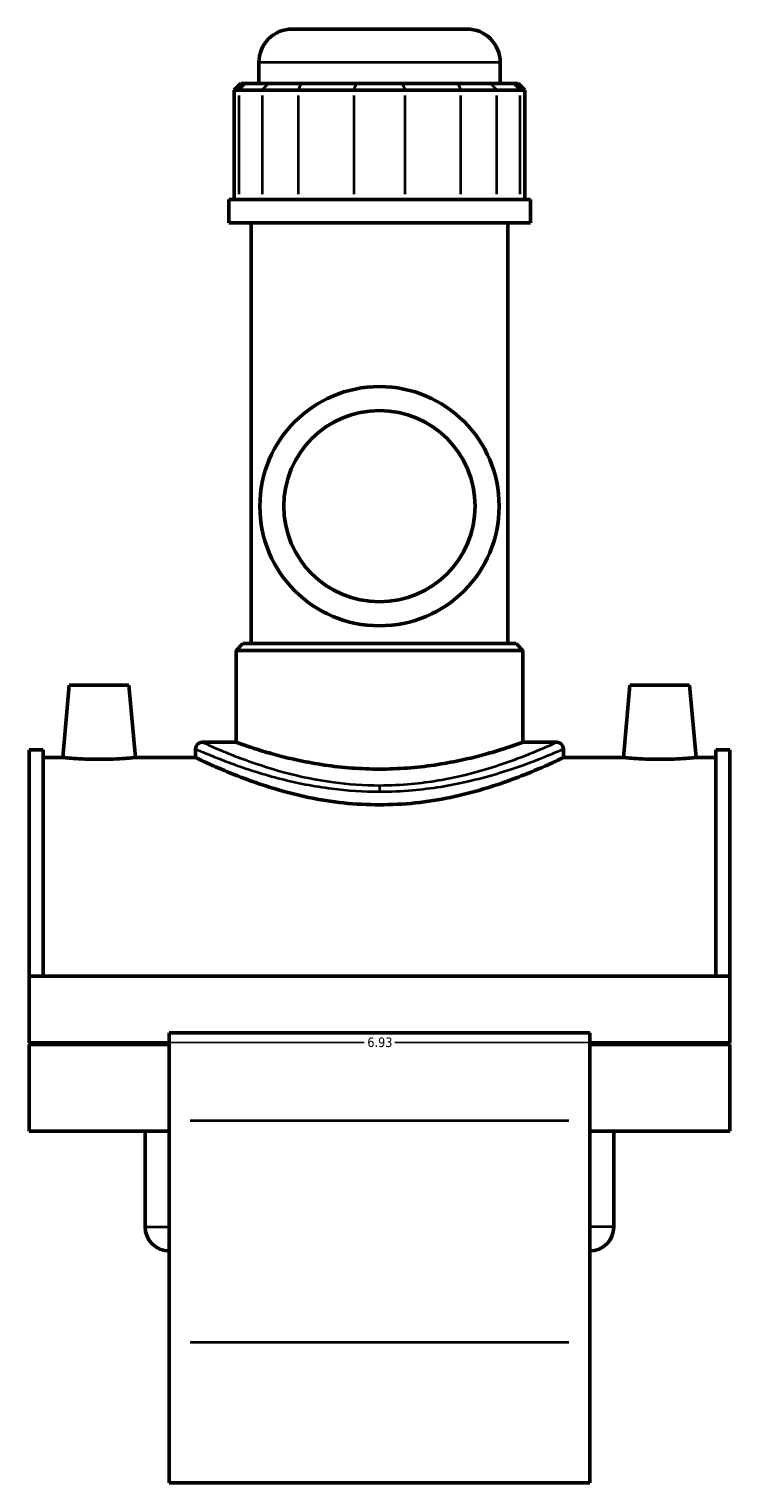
# Model space of a CAD drawing. Header units: inches. Extents: x -0.9 to 55.8, y -1.4 to 54.7.
# Tile 8 of 9: x 39.1 to 46.1, y 13.2 to 27.6. Entities that reach past the tile are written whole.
import ezdxf

# ---------------------------------------------------------------- set-up
doc = ezdxf.new("R2010")
doc.units = ezdxf.units.IN
doc.header["$MEASUREMENT"] = 0
for name, color, linetype, lineweight in [('Dimension (ANSI)', 7, 'Continuous', 25), ('Visible (ANSI)', 7, 'Continuous', 50), ('Visible Narrow (ANSI)', 7, 'Continuous', 35)]:
    doc.layers.add(name, color=color, linetype=linetype, lineweight=lineweight)
doc.styles.add('Note Text (ANSI)', font='tahoma.ttf')
doc.dimstyles.new('Default (ANSI)', dxfattribs={"dimtxt": 0.094488, "dimasz": 0.098425, "dimexe": 0.125, "dimexo": 0.0625, "dimgap": 0.031496, "dimtad": 0, "dimtih": 1, "dimtoh": 1, "dimrnd": 1e-08, "dimzin": 4, "dimdsep": 46, "dimtxsty": 'Note Text (ANSI)', "dimcen": 0.09, "dimdle": 0.393701, "dimclrd": 256, "dimclre": 256, "dimclrt": 5, "dimadec": 0, "dimazin": 1, "dimtfac": 1, "dimtofl": 0, "dimtmove": 0, "dimatfit": 3, "dimfxl": 1, "dimtolj": 1, "dimtzin": 4, "dimlwd": -1, "dimlwe": -1, "dimarcsym": 0})

# ---------------------------------------------------------------- blocks, each defined once
blk = doc.blocks.new('*D6')
at = {"layer": 'Defpoints', "color": 0, "transparency": 16777216}
for p in [(39.138, 18.191), (46.068, 18.191), (46.068, 17.534)]:
    blk.add_point(p, dxfattribs=at)
at = {"layer": 'Dimension (ANSI)', "transparency": 16777216}
for p, q in [((39.138, 18.128), (39.138, 17.409)), ((46.068, 18.128), (46.068, 17.409)), ((39.237, 17.534), (42.452, 17.534)), ((45.97, 17.534), (42.754, 17.534))]:
    blk.add_line(p, q, dxfattribs=at)
for points in [[(39.237, 17.55), (39.237, 17.518), (39.138, 17.534)], [(45.97, 17.55), (45.97, 17.518), (46.068, 17.534)]]:
    blk.add_solid(points, dxfattribs=at)
at = {"layer": 'Dimension (ANSI)', "color": 5, "transparency": 16777216, "insert": (42.483, 17.583), "char_height": 0.0945, "attachment_point": 1, "style": 'Note Text (ANSI)'}
blk.add_mtext('\\A1;6.93', dxfattribs=at)

msp = doc.modelspace()

# ---------------------------------------------------------------- linework, layer by layer
at = {"layer": 'Visible (ANSI)'}
for p, q in [((41.741, 27.559), (43.466, 27.559)), ((41.41, 27.022), (41.41, 27.229)), ((43.796, 27.022), (43.796, 27.229)), ((41.232, 27.022), (41.166, 26.956)), ((41.217, 26.956), (41.166, 26.956)), ((41.166, 26.956), (41.166, 25.872)), ((41.217, 26.956), (41.444, 26.956)), ((41.232, 27.022), (41.278, 27.022)), ((41.505, 27.022), (41.278, 27.022)), ((41.802, 26.956), (41.444, 26.956)), ((41.505, 27.022), (41.827, 27.022)), ((41.802, 26.956), (42.35, 26.956)), ((42.375, 27.022), (41.827, 27.022)), ((42.856, 26.956), (42.35, 26.956)), ((42.375, 27.022), (42.831, 27.022)), ((43.379, 27.022), (42.831, 27.022)), ((42.856, 26.956), (43.405, 26.956)), ((43.379, 27.022), (43.702, 27.022)), ((43.763, 26.956), (43.405, 26.956)), ((43.929, 27.022), (43.702, 27.022)), ((43.763, 26.956), (43.99, 26.956)), ((43.929, 27.022), (43.974, 27.022)), ((43.974, 27.022), (44.04, 26.956)), ((44.04, 26.956), (43.99, 26.956)), ((44.04, 26.956), (44.04, 25.872)), ((44.095, 25.872), (41.112, 25.872)), ((41.112, 25.642), (41.112, 25.872)), ((44.095, 25.642), (44.095, 25.872)), ((44.095, 25.642), (41.112, 25.642)), ((41.335, 21.48), (41.335, 25.642)), ((43.871, 21.48), (43.871, 25.642)), ((41.252, 21.48), (41.186, 21.413)), ((41.252, 21.48), (43.954, 21.48)), ((43.954, 21.48), (44.02, 21.413)), ((44.02, 21.413), (41.186, 21.413)), ((41.186, 20.503), (41.186, 21.413)), ((44.02, 20.503), (44.02, 21.413)), ((39.536, 21.07), (39.473, 20.352)), ((40.126, 21.07), (39.536, 21.07)), ((40.126, 21.07), (40.189, 20.352)), ((45.08, 21.07), (45.017, 20.352)), ((45.08, 21.07), (45.67, 21.07)), ((45.67, 21.07), (45.733, 20.352)), ((39.138, 20.428), (39.138, 18.191)), ((39.138, 20.428), (39.277, 20.428)), ((39.277, 18.191), (39.277, 20.428)), ((40.784, 20.437), (40.784, 20.352)), ((40.85, 20.503), (41.186, 20.503)), ((44.02, 20.503), (44.356, 20.503)), ((44.422, 20.437), (44.422, 20.352)), ((45.93, 18.191), (45.93, 20.428)), ((45.93, 20.428), (46.068, 20.428)), ((46.068, 20.428), (46.068, 18.191)), ((39.473, 20.352), (39.277, 20.352)), ((40.784, 20.352), (40.189, 20.352)), ((45.017, 20.352), (44.422, 20.352)), ((45.93, 20.352), (45.733, 20.352)), ((39.138, 18.191), (39.138, 17.53)), ((46.068, 18.191), (39.138, 18.191)), ((46.068, 17.53), (46.068, 18.191)), ((40.524, 17.63), (40.524, 16.763)), ((44.682, 17.63), (40.524, 17.63)), ((44.682, 16.763), (44.682, 17.63)), ((40.524, 17.53), (39.138, 17.53)), ((39.138, 17.515), (39.138, 16.655)), ((40.524, 17.515), (39.138, 17.515)), ((40.286, 17.515), (40.286, 17.53)), ((46.068, 17.53), (44.682, 17.53)), ((46.068, 17.515), (44.682, 17.515)), ((44.92, 17.515), (44.92, 17.53)), ((46.068, 16.655), (46.068, 17.515)), ((40.524, 14.566), (40.524, 16.763)), ((44.682, 16.763), (44.682, 14.566)), ((40.524, 16.655), (39.138, 16.655)), ((40.286, 15.709), (40.286, 16.655)), ((46.068, 16.655), (44.682, 16.655)), ((44.92, 15.709), (44.92, 16.655)), ((40.524, 14.566), (40.524, 13.176)), ((44.682, 13.176), (44.682, 14.566)), ((44.682, 13.176), (40.524, 13.176))]:
    msp.add_line(p, q, dxfattribs=at)
for radius in [1.183, 0.946]:
    msp.add_circle((42.603, 22.839), radius, dxfattribs=at)
for centre, radius, start, end in [((41.741, 27.229), 0.331, 90, 180), ((43.466, 27.229), 0.331, 0, 90), ((40.85, 20.437), 0.0661, 90, 180), ((44.356, 20.437), 0.0661, 0, 90), ((40.524, 15.709), 0.238, 180, 270), ((44.682, 15.709), 0.238, 270, 0)]:
    msp.add_arc(centre, radius, start, end, dxfattribs=at)
for points, knots in [([(42.603, 20.238), (42.513, 20.238), (42.421, 20.242), (42.237, 20.255), (42.146, 20.266), (41.972, 20.291), (41.888, 20.307), (41.734, 20.339), (41.664, 20.356), (41.539, 20.389), (41.48, 20.406), (41.376, 20.438), (41.331, 20.453), (41.259, 20.477), (41.231, 20.487), (41.195, 20.5), (41.186, 20.503), (41.186, 20.503)], [0, 0, 0, 0, 0.684829, 0.684829, 1.369657, 1.369657, 2.054486, 2.054486, 2.739314, 2.739314, 3.423695, 3.423695, 4.108076, 4.108076, 4.792457, 4.792457, 5.476838, 5.476838, 5.476838, 5.476838]), ([(44.02, 20.503), (44.02, 20.503), (44.011, 20.5), (43.975, 20.487), (43.948, 20.477), (43.875, 20.453), (43.83, 20.438), (43.726, 20.406), (43.668, 20.389), (43.543, 20.356), (43.472, 20.339), (43.318, 20.307), (43.235, 20.291), (43.061, 20.266), (42.969, 20.255), (42.786, 20.242), (42.693, 20.238), (42.603, 20.238)], [16.430515, 16.430515, 16.430515, 16.430515, 17.114896, 17.114896, 17.799277, 17.799277, 18.483658, 18.483658, 19.168039, 19.168039, 19.852867, 19.852867, 20.537696, 20.537696, 21.222525, 21.222525, 21.907353, 21.907353, 21.907353, 21.907353]), ([(39.831, 20.335), (39.786, 20.335), (39.738, 20.336), (39.65, 20.339), (39.609, 20.342), (39.546, 20.346), (39.518, 20.348), (39.482, 20.351), (39.473, 20.352), (39.473, 20.352)], [2.748567, 2.748567, 2.748567, 2.748567, 3.092303, 3.092303, 3.43604, 3.43604, 3.779445, 3.779445, 4.12285, 4.12285, 4.12285, 4.12285]), ([(40.189, 20.352), (40.189, 20.352), (40.18, 20.351), (40.144, 20.348), (40.116, 20.346), (40.053, 20.342), (40.013, 20.339), (39.924, 20.336), (39.876, 20.335), (39.831, 20.335)], [6.871417, 6.871417, 6.871417, 6.871417, 7.214822, 7.214822, 7.558227, 7.558227, 7.901964, 7.901964, 8.2457, 8.2457, 8.2457, 8.2457]), ([(42.603, 19.885), (42.487, 19.885), (42.367, 19.891), (42.13, 19.916), (42.013, 19.935), (41.79, 19.981), (41.684, 20.009), (41.487, 20.067), (41.397, 20.097), (41.237, 20.155), (41.162, 20.185), (41.03, 20.24), (40.972, 20.265), (40.878, 20.308), (40.843, 20.324), (40.796, 20.347), (40.784, 20.352), (40.784, 20.352)], [0, 0, 0, 0, 0.887571, 0.887571, 1.775142, 1.775142, 2.662714, 2.662714, 3.550285, 3.550285, 4.435799, 4.435799, 5.321313, 5.321313, 6.206828, 6.206828, 7.092342, 7.092342, 7.092342, 7.092342]), ([(44.422, 20.352), (44.422, 20.352), (44.411, 20.347), (44.364, 20.324), (44.328, 20.308), (44.235, 20.265), (44.177, 20.24), (44.044, 20.185), (43.969, 20.155), (43.81, 20.097), (43.719, 20.067), (43.523, 20.009), (43.416, 19.981), (43.193, 19.935), (43.076, 19.916), (42.839, 19.891), (42.72, 19.885), (42.603, 19.885)], [21.277026, 21.277026, 21.277026, 21.277026, 22.16254, 22.16254, 23.048054, 23.048054, 23.933569, 23.933569, 24.819083, 24.819083, 25.706654, 25.706654, 26.594225, 26.594225, 27.481796, 27.481796, 28.369368, 28.369368, 28.369368, 28.369368]), ([(45.375, 20.335), (45.33, 20.335), (45.282, 20.336), (45.194, 20.339), (45.153, 20.342), (45.09, 20.346), (45.062, 20.348), (45.026, 20.351), (45.017, 20.352), (45.017, 20.352)], [0, 0, 0, 0, 0.343736, 0.343736, 0.687473, 0.687473, 1.030878, 1.030878, 1.374283, 1.374283, 1.374283, 1.374283]), ([(45.733, 20.352), (45.733, 20.352), (45.724, 20.351), (45.688, 20.348), (45.66, 20.346), (45.597, 20.342), (45.557, 20.339), (45.468, 20.336), (45.42, 20.335), (45.375, 20.335)], [4.12285, 4.12285, 4.12285, 4.12285, 4.466255, 4.466255, 4.80966, 4.80966, 5.153397, 5.153397, 5.497133, 5.497133, 5.497133, 5.497133])]:
    msp.add_open_spline(points, degree=3, knots=knots, dxfattribs=at)
at = {"layer": 'Visible Narrow (ANSI)'}
for p, q in [((43.782, 27.229), (41.425, 27.229)), ((41.217, 25.926), (41.217, 26.902)), ((41.275, 27.019), (41.22, 26.96)), ((41.444, 26.902), (41.444, 25.926)), ((41.502, 27.019), (41.447, 26.96)), ((41.802, 25.926), (41.802, 26.902)), ((41.826, 27.019), (41.803, 26.96)), ((42.35, 26.902), (42.35, 25.926)), ((42.374, 27.019), (42.351, 26.96)), ((42.832, 27.019), (42.855, 26.96)), ((42.856, 25.926), (42.856, 26.902)), ((43.381, 27.019), (43.403, 26.96)), ((43.405, 26.902), (43.405, 25.926)), ((43.705, 27.019), (43.76, 26.96)), ((43.763, 25.926), (43.763, 26.902)), ((43.932, 27.019), (43.987, 26.96)), ((43.99, 26.902), (43.99, 25.926)), ((42.603, 20.073), (42.603, 20.019)), ((40.732, 16.763), (44.474, 16.763)), ((40.288, 15.709), (40.523, 15.709)), ((44.919, 15.709), (44.684, 15.709)), ((44.474, 14.566), (40.732, 14.566))]:
    msp.add_line(p, q, dxfattribs=at)
for points, knots in [([(40.784, 20.437), (40.784, 20.437), (40.799, 20.43), (40.865, 20.402), (40.925, 20.377), (41.054, 20.326), (41.112, 20.303), (41.305, 20.235), (41.458, 20.185), (41.784, 20.102), (41.954, 20.068), (42.285, 20.026), (42.444, 20.015), (42.603, 20.015)], [-21.243548, -21.243548, -21.243548, -21.243548, -20.260179, -20.260179, -19.020565, -19.020565, -18.232026, -18.232026, -16.694401, -16.694401, -15.32987, -15.32987, -14.162368, -14.162368, -14.162368, -14.162368]), ([(42.603, 20.074), (42.45, 20.074), (42.296, 20.085), (41.977, 20.128), (41.814, 20.162), (41.5, 20.247), (41.352, 20.297), (41.167, 20.367), (41.111, 20.39), (40.986, 20.442), (40.929, 20.467), (40.865, 20.496), (40.851, 20.503), (40.85, 20.503)], [14.162368, 14.162368, 14.162368, 14.162368, 15.32987, 15.32987, 16.694401, 16.694401, 18.232026, 18.232026, 19.020565, 19.020565, 20.260179, 20.260179, 21.243548, 21.243548, 21.243548, 21.243548]), ([(44.356, 20.503), (44.356, 20.503), (44.356, 20.503), (44.354, 20.502), (44.315, 20.484), (44.174, 20.422), (44.079, 20.382), (43.817, 20.284), (43.639, 20.224), (43.277, 20.137), (43.101, 20.106), (42.814, 20.079), (42.709, 20.074), (42.603, 20.074)], [35.405918, 35.405918, 35.405918, 35.405918, 35.436328, 35.436328, 37.032185, 37.032185, 38.481358, 38.481358, 40.262411, 40.262411, 41.68411, 41.68411, 42.487103, 42.487103, 42.487103, 42.487103]), ([(42.603, 20.015), (42.713, 20.015), (42.822, 20.02), (43.12, 20.046), (43.302, 20.077), (43.679, 20.163), (43.863, 20.221), (44.135, 20.318), (44.233, 20.357), (44.379, 20.418), (44.421, 20.436), (44.422, 20.437), (44.422, 20.437), (44.422, 20.437)], [-42.487103, -42.487103, -42.487103, -42.487103, -41.68411, -41.68411, -40.262411, -40.262411, -38.481358, -38.481358, -37.032185, -37.032185, -35.436328, -35.436328, -35.405918, -35.405918, -35.405918, -35.405918])]:
    msp.add_open_spline(points, degree=3, knots=knots, dxfattribs=at)

# ---------------------------------------------------------------- dimensions: what is measured, and where the dimension line sits
at = {"layer": 'Dimension (ANSI)'}
dim = msp.add_linear_dim(base=(46.068, 17.534), p1=(39.138, 18.191), p2=(46.068, 18.191), dimstyle='Default (ANSI)', override={"dimgap": 0.031496, "dimtih": 0, "dimtoh": 0, "dimdec": 2, "dimtol": 0, "dimlim": 0, "dimtp": 0, "dimtm": 0, "dimtdec": 2, "dimatfit": 1}, dxfattribs=at)
dim.commit()
dim.dimension.update_dxf_attribs({"geometry": '*D6', "text_midpoint": (42.603, 17.534), "dimtype": 160})

doc.saveas('drawing.dxf')
